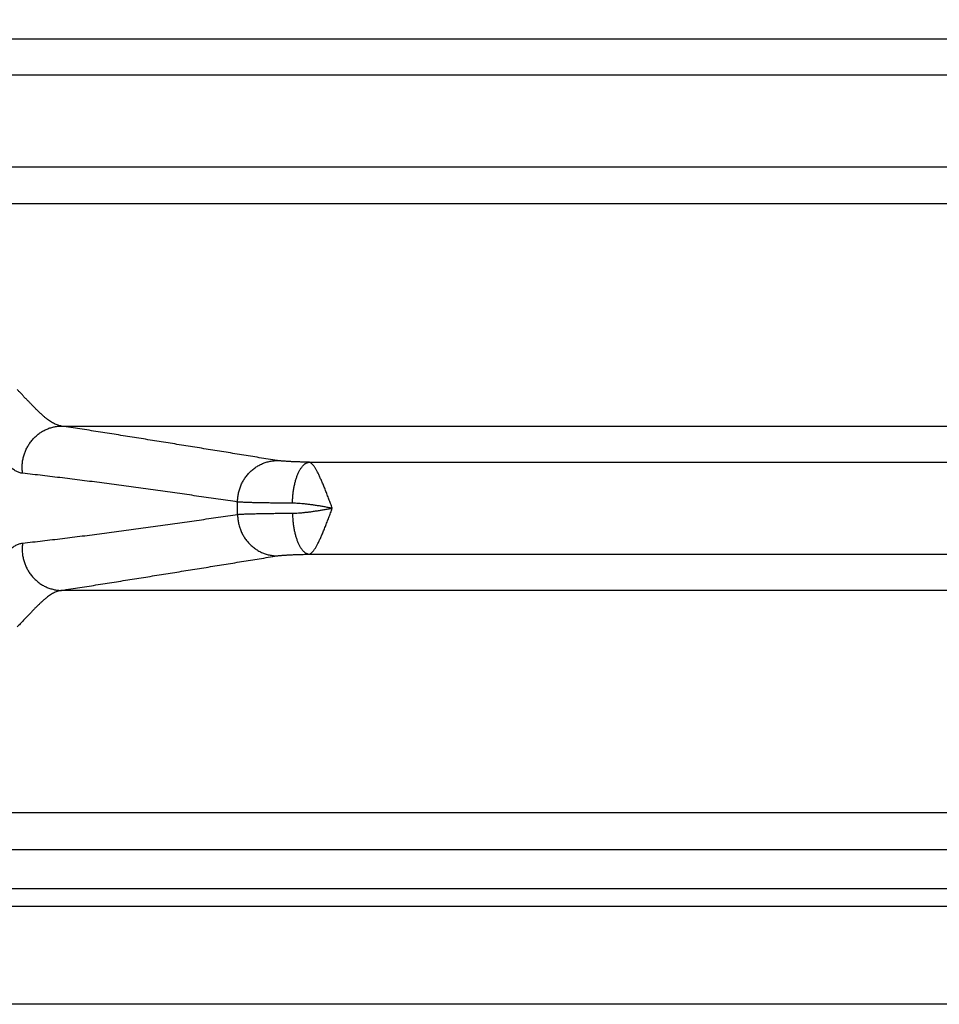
# Model space of a CAD drawing. Header units: inches. Extents: x 0 to 34, y 0 to 22.
# Tile 6 of 112: x 4.849 to 5.787, y 5.708 to 6.713. Entities that reach past the tile are written whole.
import ezdxf

# ---------------------------------------------------------------- set-up
doc = ezdxf.new("R2010")
doc.units = ezdxf.units.IN
doc.header["$LTSCALE"] = 1.87
doc.header["$MEASUREMENT"] = 0
doc.layers.get('0').update_dxf_attribs({"linetype": 'CONTINUOUS'})
doc.layers.add('DIMENSIONS', color=7, linetype='CONTINUOUS')
doc.styles.get("Standard").update_dxf_attribs({"font": 'txt', "width": 0.8})
doc.dimstyles.get("Standard").update_dxf_attribs({"dimtxt": 0.125, "dimasz": 0.18, "dimexe": 0.18, "dimexo": 0.0625, "dimgap": 0.09, "dimtad": 0, "dimtih": 1, "dimtoh": 1, "dimdec": 3, "dimzin": 4, "dimdsep": 46, "dimtxsty": 'STANDARD', "dimblk": '_FILLED', "dimblk1": '_FILLED', "dimblk2": '_FILLED', "dimcen": 0.09, "dimadec": 0, "dimazin": 0, "dimtol": 1, "dimtp": 0.01, "dimtm": 0.01, "dimtfac": 1, "dimtdec": 3, "dimtofl": 0, "dimtmove": 0, "dimatfit": 3, "dimldrblk": '_FILLED', "dimfxl": 1, "dimtolj": 1, "dimtzin": 4, "dimarcsym": 0})

# ---------------------------------------------------------------- blocks, each defined once
blk = doc.blocks.new('_FILLED')
at = {"color": 0, "linetype": 'BYBLOCK'}
blk.add_solid([(0, 0), (-1, 0.1736), (-1, -0.1736)], dxfattribs=at)
blk = doc.blocks.new('*D0')
at = {"layer": 'DIMENSIONS', "color": 2, "linetype": 'CONTINUOUS'}
for p, q in [((6.1726, 7.2117), (6.1726, 4.6033)), ((4.4381, 5.7017), (4.4381, 4.6033)), ((4.4381, 4.7283), (4.0781, 4.7283)), ((6.1726, 4.7283), (6.5326, 4.7283))]:
    blk.add_line(p, q, dxfattribs=at)
at = {"layer": 'DIMENSIONS', "color": 2, "linetype": 'CONTINUOUS', "xscale": 0.18, "yscale": 0.18, "zscale": 0.18}
blk.add_blockref('_FILLED', (4.4381, 4.7283), dxfattribs=at)
at = {"layer": 'DIMENSIONS', "color": 2, "linetype": 'CONTINUOUS', "xscale": 0.18, "yscale": 0.18, "zscale": 0.18, "rotation": 180}
blk.add_blockref('_FILLED', (6.1726, 4.7283), dxfattribs=at)
at = {"layer": 'DIMENSIONS', "color": 2, "linetype": 'CONTINUOUS', "width": 0.8}
for s, p in [('[', (5.2153, 4.6658)), (']', (5.8153, 4.6658)), ('1.735', (4.5903, 4.6658)), ('44.06', (5.3153, 4.6658))]:
    blk.add_text(s, height=0.125, dxfattribs=at).set_placement(p)

msp = doc.modelspace()

# ---------------------------------------------------------------- linework, layer by layer
at = {"color": 7, "linetype": 'CONTINUOUS'}
for p, q in [((7.8581, 6.6932), (4.4872, 6.6932)), ((7.7909, 6.6563), (4.5543, 6.6563)), ((7.7909, 6.5623), (4.5543, 6.5623)), ((4.4872, 6.5254), (7.8581, 6.5254)), ((4.8915, 6.2982), (7.4537, 6.2982)), ((5.1441, 6.2613), (7.2011, 6.2613)), ((5.1441, 6.1673), (7.2011, 6.1673)), ((7.4537, 6.1304), (4.8915, 6.1304)), ((7.8581, 5.9032), (4.4872, 5.9032)), ((4.5819, 5.866), (7.7634, 5.866)), ((4.5819, 5.826), (7.7634, 5.826)), ((4.482, 5.8081), (7.8633, 5.8081)), ((4.5819, 5.7082), (7.7634, 5.7082))]:
    msp.add_line(p, q, dxfattribs=at)
msp.add_arc((4.6361, 6.2143), 0.435, 359.1688, 0.8312, dxfattribs=at)
for points, knots in [([(4.8553, 6.3258), (4.8545, 6.3265), (4.8529, 6.3279), (4.851, 6.3307), (4.8486, 6.333), (4.847, 6.3346), (4.8462, 6.3355)], [0, 0, 0, 0, 0.241858, 0.482143, 0.737163, 1, 1, 1, 1]), ([(4.8915, 6.2982), (4.8909, 6.2983), (4.8897, 6.2985), (4.8879, 6.299), (4.886, 6.2997), (4.8841, 6.3005), (4.8821, 6.3016), (4.8802, 6.3028), (4.8781, 6.3042), (4.876, 6.3058), (4.8739, 6.3075), (4.8717, 6.3095), (4.8694, 6.3115), (4.8671, 6.3138), (4.8647, 6.3161), (4.8624, 6.3186), (4.86, 6.321), (4.8577, 6.3235), (4.856, 6.325), (4.8553, 6.3258)], [0, 0, 0, 0, 0.038994, 0.079736, 0.12253, 0.167652, 0.215381, 0.265956, 0.319541, 0.376129, 0.435682, 0.498551, 0.565168, 0.635138, 0.70749, 0.781167, 0.855063, 0.927986, 1, 1, 1, 1]), ([(4.8517, 6.2499), (4.8516, 6.2506), (4.8514, 6.252), (4.8513, 6.2541), (4.8513, 6.2562), (4.8513, 6.2583), (4.8515, 6.2604), (4.8517, 6.2625), (4.8521, 6.2646), (4.8526, 6.2666), (4.8532, 6.2687), (4.8538, 6.2707), (4.8546, 6.2726), (4.8554, 6.2746), (4.8564, 6.2764), (4.8574, 6.2783), (4.8585, 6.28), (4.8598, 6.2817), (4.861, 6.2834), (4.8624, 6.285), (4.8638, 6.2865), (4.8654, 6.2879), (4.8669, 6.2892), (4.8686, 6.2905), (4.8703, 6.2917), (4.872, 6.2928), (4.8738, 6.2938), (4.8757, 6.2947), (4.8776, 6.2955), (4.8795, 6.2962), (4.8815, 6.2968), (4.8834, 6.2973), (4.8854, 6.2977), (4.8875, 6.298), (4.8895, 6.2982), (4.8908, 6.2982), (4.8915, 6.2982)], [0, 0, 0, 0, 0.029738, 0.059503, 0.08929, 0.119095, 0.148911, 0.178733, 0.208556, 0.238374, 0.268182, 0.297973, 0.327743, 0.357486, 0.387198, 0.416875, 0.446511, 0.476104, 0.50565, 0.535145, 0.564588, 0.593977, 0.62331, 0.652587, 0.681807, 0.710972, 0.74008, 0.769136, 0.798139, 0.827094, 0.856002, 0.884869, 0.913697, 0.942492, 0.971258, 1, 1, 1, 1]), ([(5.1115, 6.2629), (5.1054, 6.2639), (5.0933, 6.2659), (5.0752, 6.2688), (5.0571, 6.2718), (5.0389, 6.2747), (5.0207, 6.2776), (5.0024, 6.2806), (4.9841, 6.2835), (4.9658, 6.2865), (4.9473, 6.2894), (4.9288, 6.2923), (4.9102, 6.2953), (4.8977, 6.2972), (4.8915, 6.2982)], [0, 0, 0, 0, 0.082481, 0.16489, 0.247355, 0.330002, 0.412911, 0.495966, 0.579064, 0.662394, 0.746174, 0.830405, 0.915033, 1, 1, 1, 1]), ([(5.0711, 6.2206), (5.0711, 6.2213), (5.0712, 6.2227), (5.0713, 6.2248), (5.0716, 6.227), (5.0719, 6.229), (5.0724, 6.2311), (5.0729, 6.2332), (5.0736, 6.2352), (5.0743, 6.2371), (5.0752, 6.2391), (5.0761, 6.241), (5.0772, 6.2428), (5.0783, 6.2446), (5.0795, 6.2463), (5.0808, 6.248), (5.0822, 6.2496), (5.0836, 6.2511), (5.0851, 6.2525), (5.0867, 6.2539), (5.0884, 6.2552), (5.0901, 6.2564), (5.0918, 6.2575), (5.0937, 6.2585), (5.0955, 6.2594), (5.0974, 6.2602), (5.0994, 6.2609), (5.1013, 6.2615), (5.1033, 6.262), (5.1053, 6.2624), (5.1074, 6.2627), (5.1094, 6.2629), (5.1108, 6.2629), (5.1115, 6.2629)], [0, 0, 0, 0, 0.032686, 0.065385, 0.098092, 0.130801, 0.163506, 0.196201, 0.228882, 0.261541, 0.294174, 0.326776, 0.359343, 0.391869, 0.42435, 0.456784, 0.489166, 0.521496, 0.553769, 0.585986, 0.618144, 0.650244, 0.682287, 0.714272, 0.746202, 0.778078, 0.809904, 0.841681, 0.873415, 0.905109, 0.936768, 0.968397, 1, 1, 1, 1]), ([(5.1441, 6.2613), (5.1433, 6.2613), (5.1417, 6.2613), (5.1393, 6.2614), (5.1369, 6.2614), (5.1346, 6.2615), (5.1324, 6.2616), (5.1303, 6.2616), (5.1282, 6.2617), (5.1263, 6.2618), (5.1244, 6.2619), (5.1226, 6.262), (5.121, 6.2621), (5.1194, 6.2622), (5.1179, 6.2623), (5.1166, 6.2624), (5.1153, 6.2625), (5.1142, 6.2626), (5.1132, 6.2627), (5.1123, 6.2628), (5.1117, 6.2629), (5.1115, 6.2629)], [0, 0, 0, 0, 0.075537, 0.149311, 0.221168, 0.290952, 0.358507, 0.423689, 0.486381, 0.546466, 0.603794, 0.65821, 0.709575, 0.757784, 0.802747, 0.844383, 0.882613, 0.91735, 0.948528, 0.97609, 1, 1, 1, 1]), ([(4.8517, 6.2499), (4.8511, 6.25), (4.85, 6.2502), (4.8483, 6.2506), (4.8466, 6.2513), (4.845, 6.2521), (4.8433, 6.2531), (4.8416, 6.2542), (4.8399, 6.2554), (4.8382, 6.2568), (4.8371, 6.2578), (4.8365, 6.2583)], [0, 0, 0, 0, 0.096153, 0.194816, 0.296766, 0.402587, 0.512709, 0.627405, 0.746826, 0.871031, 1, 1, 1, 1]), ([(5.1272, 6.2194), (5.1272, 6.2201), (5.1272, 6.2215), (5.1273, 6.2236), (5.1274, 6.2257), (5.1276, 6.2278), (5.1279, 6.2299), (5.1281, 6.232), (5.1284, 6.234), (5.1288, 6.236), (5.1292, 6.2379), (5.1296, 6.2398), (5.1301, 6.2417), (5.1306, 6.2434), (5.1311, 6.2452), (5.1317, 6.2468), (5.1323, 6.2484), (5.133, 6.2499), (5.1336, 6.2513), (5.1343, 6.2527), (5.135, 6.2539), (5.1358, 6.2551), (5.1366, 6.2562), (5.1373, 6.2571), (5.1381, 6.258), (5.139, 6.2588), (5.1398, 6.2595), (5.1406, 6.2601), (5.1415, 6.2605), (5.1424, 6.2609), (5.1432, 6.2611), (5.1438, 6.2612), (5.1441, 6.2613)], [0, 0, 0, 0, 0.044628, 0.089181, 0.133562, 0.177674, 0.221422, 0.264712, 0.307452, 0.349551, 0.390923, 0.431482, 0.471149, 0.509847, 0.547505, 0.584055, 0.619437, 0.653597, 0.686489, 0.718075, 0.748325, 0.777224, 0.804766, 0.83096, 0.855835, 0.879435, 0.90183, 0.923113, 0.943405, 0.962859, 0.981655, 1, 1, 1, 1]), ([(5.1678, 6.2143), (5.1675, 6.2151), (5.1669, 6.2166), (5.166, 6.219), (5.1652, 6.2213), (5.1643, 6.2236), (5.1634, 6.2258), (5.1626, 6.2281), (5.1617, 6.2303), (5.1609, 6.2325), (5.16, 6.2346), (5.1592, 6.2367), (5.1584, 6.2387), (5.1575, 6.2407), (5.1567, 6.2426), (5.1559, 6.2444), (5.1551, 6.2461), (5.1544, 6.2478), (5.1536, 6.2494), (5.1528, 6.2509), (5.1521, 6.2523), (5.1513, 6.2536), (5.1506, 6.2548), (5.1499, 6.256), (5.1492, 6.257), (5.1485, 6.2579), (5.1478, 6.2587), (5.1472, 6.2594), (5.1465, 6.26), (5.1459, 6.2605), (5.1453, 6.2609), (5.1447, 6.2611), (5.1443, 6.2612), (5.1441, 6.2613)], [0, 0, 0, 0, 0.045964, 0.092434, 0.138737, 0.184763, 0.230402, 0.275539, 0.320059, 0.363844, 0.406782, 0.448768, 0.48971, 0.529526, 0.568146, 0.605497, 0.641498, 0.676069, 0.709142, 0.740654, 0.770555, 0.798829, 0.825449, 0.850346, 0.87347, 0.894784, 0.914354, 0.932271, 0.948652, 0.963628, 0.977158, 0.989173, 1, 1, 1, 1]), ([(5.0711, 6.2206), (5.0646, 6.2216), (5.0514, 6.2235), (5.0317, 6.2264), (5.012, 6.2292), (4.9923, 6.232), (4.9724, 6.2348), (4.9525, 6.2375), (4.9325, 6.2401), (4.9125, 6.2427), (4.8923, 6.2452), (4.872, 6.2476), (4.8585, 6.2492), (4.8517, 6.2499)], [0, 0, 0, 0, 0.090011, 0.179743, 0.269555, 0.359807, 0.450541, 0.541288, 0.632056, 0.723381, 0.815333, 0.907633, 1, 1, 1, 1]), ([(5.1272, 6.2194), (5.1259, 6.2194), (5.1235, 6.2194), (5.1199, 6.2194), (5.1164, 6.2194), (5.113, 6.2195), (5.1096, 6.2195), (5.1064, 6.2196), (5.1033, 6.2196), (5.1002, 6.2197), (5.0973, 6.2197), (5.0945, 6.2198), (5.0918, 6.2198), (5.0892, 6.2199), (5.0868, 6.2199), (5.0845, 6.22), (5.0823, 6.2201), (5.0803, 6.2201), (5.0784, 6.2202), (5.0766, 6.2203), (5.075, 6.2204), (5.0736, 6.2204), (5.0723, 6.2205), (5.0715, 6.2206), (5.0711, 6.2206)], [0, 0, 0, 0, 0.065388, 0.129492, 0.192204, 0.253417, 0.313026, 0.370933, 0.42705, 0.481298, 0.533601, 0.583864, 0.631988, 0.677886, 0.72148, 0.762702, 0.801486, 0.837768, 0.871489, 0.902597, 0.931046, 0.95679, 0.979787, 1, 1, 1, 1]), ([(5.1678, 6.2143), (5.1664, 6.2145), (5.1637, 6.215), (5.1596, 6.2157), (5.1556, 6.2164), (5.1516, 6.217), (5.1478, 6.2176), (5.144, 6.2181), (5.1403, 6.2185), (5.1368, 6.2189), (5.1334, 6.2191), (5.1302, 6.2193), (5.1282, 6.2193), (5.1272, 6.2194)], [0, 0, 0, 0, 0.101437, 0.202216, 0.301847, 0.399968, 0.496105, 0.58974, 0.680296, 0.767093, 0.849597, 0.927387, 1, 1, 1, 1]), ([(5.1272, 6.2092), (5.1282, 6.2092), (5.1302, 6.2093), (5.1334, 6.2095), (5.1367, 6.2097), (5.1403, 6.2101), (5.144, 6.2105), (5.1477, 6.211), (5.1516, 6.2116), (5.1556, 6.2122), (5.1596, 6.2129), (5.1637, 6.2136), (5.1664, 6.2141), (5.1678, 6.2143)], [0, 0, 0, 0, 0.072517, 0.150251, 0.232744, 0.31956, 0.410143, 0.503781, 0.599922, 0.698103, 0.797773, 0.898456, 1, 1, 1, 1]), ([(5.1441, 6.1673), (5.1443, 6.1674), (5.1447, 6.1675), (5.1454, 6.1678), (5.146, 6.1682), (5.1466, 6.1687), (5.1473, 6.1693), (5.148, 6.1701), (5.1487, 6.1709), (5.1494, 6.1719), (5.1501, 6.173), (5.1509, 6.1742), (5.1516, 6.1755), (5.1524, 6.1769), (5.1532, 6.1784), (5.154, 6.18), (5.1548, 6.1817), (5.1556, 6.1834), (5.1564, 6.1853), (5.1572, 6.1872), (5.1581, 6.1892), (5.1589, 6.1913), (5.1598, 6.1934), (5.1607, 6.1956), (5.1616, 6.1978), (5.1624, 6.2001), (5.1633, 6.2024), (5.1642, 6.2048), (5.1651, 6.2071), (5.166, 6.2095), (5.1669, 6.2119), (5.1675, 6.2135), (5.1678, 6.2143)], [0, 0, 0, 0, 0.011323, 0.024151, 0.038322, 0.053851, 0.070924, 0.089699, 0.110315, 0.132849, 0.157252, 0.183526, 0.211604, 0.241418, 0.272967, 0.306228, 0.341123, 0.377565, 0.415478, 0.454781, 0.495393, 0.537232, 0.580215, 0.624253, 0.669216, 0.714943, 0.761316, 0.808283, 0.855755, 0.903566, 0.951546, 1, 1, 1, 1]), ([(4.8517, 6.1787), (4.8585, 6.1794), (4.872, 6.181), (4.8923, 6.1834), (4.9125, 6.1859), (4.9326, 6.1885), (4.9525, 6.1911), (4.9724, 6.1939), (4.9923, 6.1966), (5.0121, 6.1994), (5.0318, 6.2022), (5.0514, 6.2051), (5.0646, 6.207), (5.0711, 6.208)], [0, 0, 0, 0, 0.092425, 0.184836, 0.276886, 0.368231, 0.458933, 0.549602, 0.640279, 0.730499, 0.820296, 0.910015, 1, 1, 1, 1]), ([(5.0711, 6.208), (5.0715, 6.208), (5.0723, 6.2081), (5.0736, 6.2082), (5.075, 6.2082), (5.0766, 6.2083), (5.0784, 6.2084), (5.0803, 6.2085), (5.0823, 6.2085), (5.0845, 6.2086), (5.0868, 6.2087), (5.0892, 6.2087), (5.0918, 6.2088), (5.0945, 6.2088), (5.0973, 6.2089), (5.1002, 6.2089), (5.1033, 6.209), (5.1064, 6.209), (5.1096, 6.2091), (5.113, 6.2091), (5.1164, 6.2092), (5.1199, 6.2092), (5.1235, 6.2092), (5.1259, 6.2092), (5.1272, 6.2092)], [0, 0, 0, 0, 0.020213, 0.04321, 0.068954, 0.097403, 0.128511, 0.162232, 0.198514, 0.237298, 0.27852, 0.322114, 0.368012, 0.416137, 0.466399, 0.518702, 0.57295, 0.629066, 0.686973, 0.746582, 0.807795, 0.870507, 0.934611, 1, 1, 1, 1]), ([(5.0711, 6.208), (5.0711, 6.2073), (5.0712, 6.2059), (5.0713, 6.2038), (5.0716, 6.2016), (5.0719, 6.1996), (5.0724, 6.1975), (5.0729, 6.1954), (5.0736, 6.1934), (5.0743, 6.1915), (5.0752, 6.1895), (5.0761, 6.1876), (5.0772, 6.1858), (5.0783, 6.184), (5.0795, 6.1823), (5.0808, 6.1806), (5.0822, 6.179), (5.0836, 6.1775), (5.0851, 6.1761), (5.0867, 6.1747), (5.0884, 6.1734), (5.0901, 6.1722), (5.0918, 6.1711), (5.0937, 6.1701), (5.0955, 6.1692), (5.0974, 6.1684), (5.0994, 6.1677), (5.1013, 6.1671), (5.1033, 6.1666), (5.1053, 6.1662), (5.1074, 6.1659), (5.1094, 6.1657), (5.1108, 6.1657), (5.1115, 6.1657)], [0, 0, 0, 0, 0.032685, 0.065384, 0.098091, 0.130799, 0.163504, 0.196199, 0.228879, 0.261539, 0.294172, 0.326774, 0.35934, 0.391865, 0.424347, 0.45678, 0.489163, 0.521492, 0.553766, 0.585982, 0.618141, 0.650241, 0.682284, 0.714269, 0.746199, 0.778076, 0.809901, 0.84168, 0.873414, 0.905108, 0.936767, 0.968396, 1, 1, 1, 1]), ([(5.1272, 6.2092), (5.1272, 6.2085), (5.1272, 6.2071), (5.1273, 6.205), (5.1274, 6.2029), (5.1276, 6.2008), (5.1279, 6.1987), (5.1281, 6.1966), (5.1284, 6.1946), (5.1288, 6.1926), (5.1292, 6.1907), (5.1296, 6.1888), (5.1301, 6.1869), (5.1306, 6.1852), (5.1311, 6.1834), (5.1317, 6.1818), (5.1323, 6.1802), (5.133, 6.1787), (5.1336, 6.1773), (5.1343, 6.1759), (5.135, 6.1747), (5.1358, 6.1735), (5.1366, 6.1724), (5.1373, 6.1715), (5.1381, 6.1706), (5.139, 6.1698), (5.1398, 6.1691), (5.1406, 6.1685), (5.1415, 6.1681), (5.1424, 6.1677), (5.1432, 6.1675), (5.1438, 6.1674), (5.1441, 6.1673)], [0, 0, 0, 0, 0.044627, 0.08918, 0.13356, 0.177672, 0.22142, 0.26471, 0.307449, 0.349548, 0.390919, 0.431478, 0.471145, 0.509843, 0.547501, 0.584051, 0.619433, 0.653594, 0.686486, 0.718072, 0.748323, 0.777222, 0.804764, 0.830959, 0.855834, 0.879434, 0.901829, 0.923112, 0.943405, 0.962859, 0.981655, 1, 1, 1, 1]), ([(4.8365, 6.1703), (4.8371, 6.1708), (4.8382, 6.1718), (4.8399, 6.1732), (4.8416, 6.1744), (4.8432, 6.1755), (4.8449, 6.1765), (4.8466, 6.1773), (4.8483, 6.178), (4.85, 6.1784), (4.8511, 6.1786), (4.8517, 6.1787)], [0, 0, 0, 0, 0.128832, 0.252803, 0.371905, 0.486301, 0.596237, 0.702056, 0.804192, 0.90324, 1, 1, 1, 1]), ([(4.8517, 6.1787), (4.8516, 6.178), (4.8514, 6.1766), (4.8513, 6.1745), (4.8513, 6.1724), (4.8513, 6.1703), (4.8515, 6.1682), (4.8517, 6.1661), (4.8521, 6.164), (4.8526, 6.162), (4.8532, 6.1599), (4.8538, 6.1579), (4.8546, 6.156), (4.8554, 6.154), (4.8564, 6.1522), (4.8574, 6.1503), (4.8585, 6.1486), (4.8598, 6.1469), (4.861, 6.1452), (4.8624, 6.1436), (4.8638, 6.1421), (4.8654, 6.1407), (4.8669, 6.1393), (4.8686, 6.1381), (4.8703, 6.1369), (4.872, 6.1358), (4.8738, 6.1348), (4.8757, 6.1339), (4.8776, 6.1331), (4.8795, 6.1324), (4.8815, 6.1318), (4.8834, 6.1313), (4.8854, 6.1309), (4.8875, 6.1306), (4.8895, 6.1304), (4.8908, 6.1304), (4.8915, 6.1304)], [0, 0, 0, 0, 0.029738, 0.059504, 0.089292, 0.119097, 0.148914, 0.178737, 0.20856, 0.238378, 0.268186, 0.297978, 0.327748, 0.357492, 0.387204, 0.416881, 0.446518, 0.47611, 0.505656, 0.535152, 0.564595, 0.593984, 0.623317, 0.652594, 0.681814, 0.710978, 0.740086, 0.769141, 0.798144, 0.827098, 0.856006, 0.884872, 0.9137, 0.942494, 0.971259, 1, 1, 1, 1]), ([(4.8915, 6.1304), (4.8977, 6.1314), (4.9102, 6.1333), (4.9288, 6.1363), (4.9474, 6.1392), (4.9658, 6.1422), (4.9842, 6.1451), (5.0024, 6.148), (5.0207, 6.151), (5.0389, 6.1539), (5.0571, 6.1568), (5.0752, 6.1598), (5.0933, 6.1627), (5.1054, 6.1647), (5.1115, 6.1657)], [0, 0, 0, 0, 0.085014, 0.169735, 0.254058, 0.337881, 0.421178, 0.504208, 0.587203, 0.670073, 0.752696, 0.835147, 0.917543, 1, 1, 1, 1]), ([(5.1115, 6.1657), (5.1117, 6.1657), (5.1123, 6.1658), (5.1132, 6.1659), (5.1142, 6.166), (5.1153, 6.1661), (5.1166, 6.1662), (5.1179, 6.1663), (5.1194, 6.1664), (5.121, 6.1665), (5.1226, 6.1666), (5.1244, 6.1667), (5.1263, 6.1668), (5.1282, 6.1669), (5.1303, 6.167), (5.1324, 6.167), (5.1346, 6.1671), (5.1369, 6.1672), (5.1393, 6.1672), (5.1417, 6.1673), (5.1433, 6.1673), (5.1441, 6.1673)], [0, 0, 0, 0, 0.02391, 0.051472, 0.08265, 0.117387, 0.155617, 0.197254, 0.242216, 0.290425, 0.34179, 0.396206, 0.453534, 0.513619, 0.576311, 0.641493, 0.709048, 0.778831, 0.850688, 0.924463, 1, 1, 1, 1]), ([(4.8915, 6.1304), (4.8909, 6.1303), (4.8897, 6.1301), (4.8879, 6.1296), (4.886, 6.129), (4.8841, 6.1281), (4.8822, 6.1271), (4.8802, 6.1259), (4.8782, 6.1245), (4.8761, 6.1229), (4.874, 6.1212), (4.8718, 6.1193), (4.8696, 6.1172), (4.8673, 6.115), (4.8649, 6.1127), (4.8625, 6.1102), (4.86, 6.1076), (4.8574, 6.1049), (4.8547, 6.102), (4.852, 6.0991), (4.8491, 6.0961), (4.8471, 6.0941), (4.8461, 6.0931)], [0, 0, 0, 0, 0.030013, 0.061409, 0.094402, 0.129192, 0.165944, 0.204821, 0.245966, 0.289485, 0.335444, 0.383875, 0.434785, 0.488175, 0.544016, 0.602277, 0.662916, 0.725884, 0.791134, 0.858588, 0.928161, 1, 1, 1, 1])]:
    msp.add_open_spline(points, degree=3, knots=knots, dxfattribs=at)

# ---------------------------------------------------------------- dimensions: what is measured, and where the dimension line sits
at = {"layer": 'DIMENSIONS', "color": 2, "linetype": 'CONTINUOUS'}
dim = msp.add_linear_dim(base=(6.172629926, 4.7282994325), p1=(4.438129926, 5.7017042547), p2=(6.172629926, 7.2116994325), dimstyle='Standard', dxfattribs=at)
dim.commit()
dim.dimension.update_dxf_attribs({"geometry": '*D0', "text_midpoint": (5.2527773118, 4.7282994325), "dimtype": 160})

doc.saveas('drawing.dxf')
